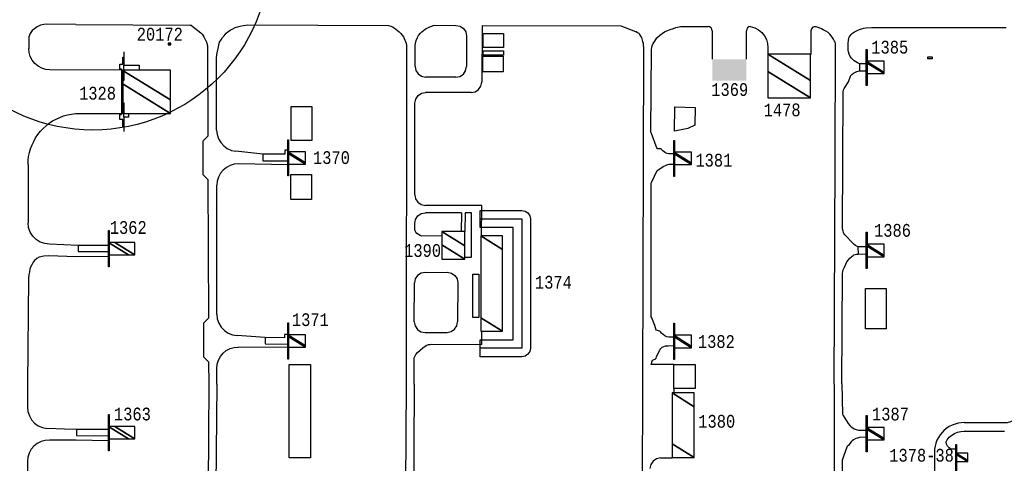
# Model space of a CAD drawing. Extents: x -0.5 to 41.9, y -0.5 to 29.8.
# Tile 79 of 128: x 8.038 to 9.334, y 8.048 to 8.632. Entities that reach past the tile are written whole.
import ezdxf
from ezdxf.enums import TextEntityAlignment as Align

# ---------------------------------------------------------------- set-up
doc = ezdxf.new("R2010")
doc.units = 0
doc.header["$MEASUREMENT"] = 0
for name, color, linetype in [('11', 2, 'CONTINUOUS'), ('21', 5, 'CONTINUOUS'), ('23', 1, 'CONTINUOUS'), ('43', 3, 'CONTINUOUS')]:
    doc.layers.add(name, color=color, linetype=linetype)
doc.styles.add('MONOTXT', font='MONOTXT', dxfattribs={"height": 0.2})

msp = doc.modelspace()

# ---------------------------------------------------------------- linework, layer by layer
at = {"layer": '11'}
for p, q in [((8.6467, 8.6244), (8.6463, 8.55)), ((8.9495, 8.5799), (8.9495, 8.6175)), ((8.9944, 8.5799), (8.9944, 8.6175)), ((9.0791, 8.6173), (9.0789, 8.5864)), ((8.6263, 8.6105), (8.6261, 8.5703)), ((9.0227, 8.5952), (9.0227, 8.5869)), ((8.612, 8.5563), (8.5724, 8.5564)), ((8.6322, 8.536), (8.5724, 8.5362)), ((8.558, 8.4016), (8.5583, 8.5222)), ((8.3583, 8.4549), (8.3225, 8.4588)), ((8.0494, 8.4413), (8.0495, 8.3645)), ((8.3909, 8.441), (8.3261, 8.4421)), ((8.2857, 8.4215), (8.2868, 8.239)), ((8.2976, 8.2444), (8.2976, 8.4141)), ((8.6194, 8.3778), (8.572, 8.3778)), ((8.6194, 8.3778), (8.6192, 8.3533)), ((8.1155, 8.3346), (8.0775, 8.3365)), ((8.155, 8.3202), (8.1125, 8.32)), ((8.5716, 8.2994), (8.6008, 8.2996)), ((8.5575, 8.2343), (8.5577, 8.2854)), ((8.6149, 8.2854), (8.6145, 8.2343)), ((8.3612, 8.2135), (8.3243, 8.2163)), ((8.5716, 8.2202), (8.6005, 8.2204)), ((8.391, 8.2006), (8.326, 8.2011)), ((8.2868, 8.1818), (8.287, 8.1522)), ((8.2978, 8.152), (8.2977, 8.1729)), ((8.0487, 8.1519), (8.0487, 8.1219)), ((8.287, 8.1522), (8.2843, 7.59)), ((8.2978, 8.152), (8.2961, 8.003)), ((8.5466, 8.1522), (8.5443, 7.5906)), ((8.8577, 8.1518), (8.8553, 7.5898)), ((9.1099, 8.1516), (9.1097, 7.5904)), ((8.8988, 8.1464), (8.8988, 8.1406)), ((9.2809, 8.1016), (9.3335, 8.1016)), ((9.2809, 8.0904), (9.3336, 8.0904)), ((8.1123, 8.0785), (8.0775, 8.0786)), ((8.1552, 8.0775), (8.1123, 8.0785)), ((9.2416, 8.0623), (9.2413, 7.4574)), ((8.0485, 8.0506), (8.048, 7.882)), ((8.8813, 8.0552), (8.8966, 8.0554))]:
    msp.add_line(p, q, dxfattribs=at)
for points in [[(8.1123, 8.6256), (8.0743, 8.6262), (8.0701, 8.6258), (8.0657, 8.6249), (8.0614, 8.6228), (8.0578, 8.6202), (8.055, 8.6178), (8.0521, 8.614), (8.0511, 8.6118), (8.0506, 8.6094), (8.0503, 8.6066), (8.0503, 8.5943)], [(8.1123, 8.6256), (8.2624, 8.625), (8.2638, 8.6247), (8.2649, 8.6239), (8.2767, 8.6148), (8.2783, 8.6132), (8.2793, 8.6116), (8.2806, 8.6096), (8.2842, 8.6025), (8.2847, 8.6012), (8.2852, 8.5991), (8.2854, 8.5975), (8.2857, 8.4787)], [(8.2975, 8.4866), (8.2974, 8.5824), (8.298, 8.5885), (8.2993, 8.5942), (8.3004, 8.5987), (8.3014, 8.6023), (8.3034, 8.6056), (8.3052, 8.6085), (8.3073, 8.6109), (8.3102, 8.6141), (8.3124, 8.6162), (8.3151, 8.6181), (8.3189, 8.6201), (8.322, 8.6216), (8.3252, 8.6227), (8.3284, 8.6236), (8.3323, 8.6243), (8.3358, 8.6249), (8.3386, 8.6252), (8.5235, 8.6246), (8.5266, 8.6237), (8.5287, 8.6227), (8.5311, 8.6212), (8.5333, 8.6197), (8.5354, 8.618), (8.5377, 8.6161), (8.5397, 8.6138), (8.5414, 8.6118), (8.5431, 8.6093), (8.5443, 8.6073), (8.5451, 8.605), (8.5458, 8.6032), (8.5466, 8.6006), (8.547, 8.5984), (8.5471, 8.5947), (8.5466, 8.1522)], [(8.5584, 8.5705), (8.5584, 8.5985), (8.5589, 8.6008), (8.5601, 8.6047), (8.5617, 8.6086), (8.5632, 8.6113), (8.5655, 8.6143), (8.5674, 8.6161), (8.5696, 8.6179), (8.5718, 8.6197), (8.5738, 8.6209), (8.5761, 8.6219), (8.5779, 8.6227), (8.5805, 8.6237), (8.5822, 8.6242), (8.5846, 8.6247), (8.6123, 8.6246)], [(8.6123, 8.6246), (8.6176, 8.6235), (8.6222, 8.6204), (8.6252, 8.6159), (8.6263, 8.6105)], [(8.6467, 8.6244), (8.8293, 8.6238), (8.8483, 8.6167), (8.8495, 8.6163), (8.851, 8.6154), (8.8526, 8.6141), (8.8538, 8.6125), (8.855, 8.6104), (8.8562, 8.6084), (8.8568, 8.6068), (8.8578, 8.6035), (8.8585, 8.601), (8.8591, 8.5929), (8.8577, 8.1518)], [(8.6479, 8.5953), (8.6479, 8.614), (8.6747, 8.614), (8.6747, 8.5953), (8.6479, 8.5953)], [(8.8988, 8.4553), (8.8945, 8.4553), (8.8924, 8.4555), (8.8899, 8.4561), (8.8881, 8.4569), (8.8861, 8.458), (8.8845, 8.4595), (8.8827, 8.4613), (8.8822, 8.4621), (8.8769, 8.4621), (8.8693, 8.482), (8.869, 8.4832), (8.8688, 8.4844), (8.8696, 8.5929), (8.8698, 8.5954), (8.8704, 8.5978), (8.8715, 8.6006), (8.8737, 8.604), (8.8766, 8.608), (8.8798, 8.6114), (8.8833, 8.614), (8.8865, 8.6161), (8.8897, 8.6175), (8.8939, 8.619), (8.8982, 8.6206), (8.9016, 8.6216), (8.9037, 8.6223), (8.906, 8.6228), (8.9076, 8.6231), (8.9438, 8.6231)], [(8.9993, 8.6231), (9.0053, 8.6213), (9.0102, 8.6187), (9.0145, 8.6152), (9.018, 8.6109), (9.0206, 8.606), (9.0222, 8.6007), (9.0227, 8.5952)], [(9.1096, 8.1521), (9.111, 8.4456), (9.1117, 8.6005), (9.1112, 8.6024), (9.1103, 8.6039), (9.1088, 8.6064), (9.1071, 8.6091), (9.1058, 8.6109), (9.104, 8.6132), (9.102, 8.6154), (9.099, 8.6171), (9.0952, 8.6189), (9.0929, 8.6201), (9.0901, 8.6212), (9.0876, 8.6222), (9.0861, 8.6225), (9.0835, 8.6227), (9.0819, 8.6222), (9.0798, 8.6201), (9.0791, 8.6173)], [(9.1432, 8.5738), (9.1403, 8.5752), (9.1382, 8.5765), (9.1359, 8.5779), (9.1341, 8.5797), (9.1327, 8.5812), (9.131, 8.5836), (9.1297, 8.5868), (9.1288, 8.5897), (9.1282, 8.592), (9.128, 8.5954), (9.1281, 8.6007), (9.1284, 8.605), (9.129, 8.6074), (9.1296, 8.6092), (9.1308, 8.6108), (9.1323, 8.6127), (9.1337, 8.6141), (9.1365, 8.6162), (9.1384, 8.6171), (9.1408, 8.6181), (9.1432, 8.6191), (9.1455, 8.62), (9.1486, 8.621), (9.1516, 8.6215), (9.1591, 8.6217), (9.336, 8.6216)], [(8.0494, 8.4413), (8.0496, 8.4466), (8.0502, 8.4519), (8.0513, 8.4571), (8.0527, 8.4622), (8.0546, 8.4671), (8.0568, 8.4719), (8.0594, 8.4765), (8.0623, 8.4809), (8.0656, 8.4851), (8.0692, 8.489), (8.0731, 8.4925), (8.0773, 8.4958), (8.0817, 8.4987), (8.0863, 8.5013), (8.0912, 8.5035), (8.0961, 8.5053), (8.1012, 8.5068), (8.1064, 8.5078), (8.1117, 8.5084), (8.117, 8.5086), (8.1728, 8.5084), (8.1727, 8.5658), (8.0782, 8.5661), (8.0728, 8.5666), (8.0675, 8.5683), (8.0626, 8.5709), (8.0584, 8.5744), (8.0549, 8.5787), (8.0524, 8.5835), (8.0508, 8.5888), (8.0503, 8.5943)], [(8.648, 8.5912), (8.6748, 8.5912), (8.6748, 8.5854), (8.648, 8.5854), (8.648, 8.5912)], [(8.6475, 8.5636), (8.6475, 8.5841), (8.6742, 8.5841), (8.6742, 8.5636), (8.6475, 8.5636)], [(8.5584, 8.5705), (8.5594, 8.5651), (8.5625, 8.5606), (8.567, 8.5575), (8.5724, 8.5564)], [(8.612, 8.5563), (8.6174, 8.5574), (8.622, 8.5604), (8.625, 8.5649), (8.6261, 8.5703)], [(9.1411, 8.3331), (9.1379, 8.3348), (9.136, 8.3361), (9.1346, 8.3376), (9.1238, 8.3488), (9.1225, 8.3507), (9.122, 8.352), (9.1214, 8.3538), (9.1209, 8.3567), (9.1217, 8.5372), (9.1221, 8.5397), (9.1229, 8.5413), (9.1236, 8.5427), (9.1286, 8.5502), (9.1313, 8.5576), (9.1318, 8.5586), (9.1328, 8.5597), (9.1354, 8.5615), (9.1376, 8.5628), (9.1397, 8.5639), (9.1412, 8.5644), (9.1432, 8.5647)], [(9.1519, 8.5738), (9.1432, 8.5738), (9.1432, 8.5647), (9.152, 8.5647)], [(8.6322, 8.536), (8.6376, 8.5371), (8.6421, 8.5401), (8.6452, 8.5446), (8.6463, 8.55)], [(8.5583, 8.5222), (8.5594, 8.5276), (8.5624, 8.5321), (8.567, 8.5352), (8.5724, 8.5362)], [(8.3955, 8.5176), (8.4225, 8.5176), (8.4225, 8.473), (8.3955, 8.473), (8.3955, 8.5176)], [(8.8997, 8.4854), (8.9, 8.5173), (8.9271, 8.5165), (8.9265, 8.4934), (8.9172, 8.4886), (8.8997, 8.4854)], [(8.2975, 8.4866), (8.2981, 8.4808), (8.2999, 8.4753), (8.3028, 8.4702), (8.3068, 8.4659), (8.3115, 8.4624), (8.3168, 8.46), (8.3225, 8.4588)], [(8.2857, 8.4215), (8.2796, 8.4276), (8.2796, 8.4725), (8.2857, 8.4787)], [(8.3909, 8.4604), (8.3872, 8.4603), (8.3871, 8.4548), (8.3584, 8.455), (8.3582, 8.4464), (8.3909, 8.4463)], [(8.3261, 8.4421), (8.3206, 8.4417), (8.3152, 8.4401), (8.3103, 8.4376), (8.306, 8.4341), (8.3024, 8.4298), (8.2998, 8.4249), (8.2981, 8.4196), (8.2976, 8.4141)], [(8.8987, 8.214), (8.8922, 8.214), (8.8896, 8.2147), (8.8872, 8.216), (8.8849, 8.2177), (8.8827, 8.2194), (8.8813, 8.2212), (8.8806, 8.222), (8.8758, 8.2234), (8.8737, 8.2295), (8.8697, 8.2394), (8.8692, 8.2408), (8.869, 8.2423), (8.8692, 8.4146), (8.8692, 8.4169), (8.8697, 8.4184), (8.877, 8.4334), (8.8781, 8.4343), (8.8857, 8.439), (8.8877, 8.4401), (8.8896, 8.4409), (8.891, 8.4413), (8.8927, 8.4418), (8.8987, 8.442)], [(8.3949, 8.4282), (8.4221, 8.4282), (8.4221, 8.3955), (8.3949, 8.3955), (8.3949, 8.4282)], [(8.558, 8.4016), (8.5591, 8.3962), (8.5621, 8.3917), (8.5667, 8.3886), (8.5721, 8.3875)], [(8.646, 8.3473), (8.6463, 8.3873), (8.6195, 8.3875), (8.5721, 8.3875)], [(8.558, 8.3638), (8.559, 8.3692), (8.5621, 8.3737), (8.5666, 8.3767), (8.572, 8.3778)], [(8.6242, 8.3194), (8.6327, 8.3194), (8.6328, 8.3778), (8.6245, 8.3779), (8.624, 8.3533)], [(8.0775, 8.3365), (8.0713, 8.3372), (8.0654, 8.3393), (8.0601, 8.3426), (8.0556, 8.347), (8.0523, 8.3523), (8.0502, 8.3583), (8.0495, 8.3645)], [(8.5938, 8.3474), (8.5674, 8.3469), (8.565, 8.348), (8.5628, 8.3491), (8.5608, 8.3506), (8.5596, 8.3524), (8.5587, 8.354), (8.558, 8.3556), (8.558, 8.3638)], [(8.1553, 8.3347), (8.1155, 8.3346), (8.1155, 8.327), (8.155, 8.3269)], [(9.152, 8.3332), (9.1411, 8.3331), (9.1412, 8.3234), (9.152, 8.3236)], [(8.1125, 8.32), (8.0763, 8.3212), (8.0701, 8.3206), (8.0639, 8.3193), (8.0609, 8.3177), (8.0581, 8.315), (8.0563, 8.3126), (8.0543, 8.3095), (8.0527, 8.3063), (8.0518, 8.3034), (8.0511, 8.3002), (8.0506, 8.2963), (8.0501, 8.292), (8.0487, 8.1519)], [(9.12, 8.1527), (9.1207, 8.2978), (9.1212, 8.3004), (9.1217, 8.3026), (9.1228, 8.3054), (9.1249, 8.3101), (9.1266, 8.3133), (9.128, 8.3153), (9.1305, 8.3179), (9.1325, 8.3199), (9.1334, 8.3209), (9.1346, 8.3217), (9.1358, 8.3224), (9.1374, 8.323), (9.1393, 8.3233), (9.1412, 8.3234)], [(8.5716, 8.2994), (8.5663, 8.2983), (8.5618, 8.2952), (8.5588, 8.2907), (8.5577, 8.2854)], [(8.6008, 8.2996), (8.6062, 8.2985), (8.6108, 8.2954), (8.6138, 8.2908), (8.6149, 8.2854)], [(8.6344, 8.2971), (8.6423, 8.2971), (8.6423, 8.2401), (8.6344, 8.2401), (8.6344, 8.2971)], [(9.1511, 8.225), (9.1511, 8.2783), (9.178, 8.2783), (9.178, 8.225), (9.1511, 8.225)], [(8.2868, 8.1818), (8.2806, 8.1879), (8.2806, 8.2329), (8.2868, 8.239)], [(8.2976, 8.2444), (8.2982, 8.2383), (8.3002, 8.2325), (8.3034, 8.2273), (8.3076, 8.2229), (8.3126, 8.2195), (8.3183, 8.2173), (8.3243, 8.2163)], [(8.5575, 8.2343), (8.5586, 8.2289), (8.5616, 8.2243), (8.5662, 8.2213), (8.5716, 8.2202)], [(8.6005, 8.2204), (8.6059, 8.2215), (8.6104, 8.2245), (8.6134, 8.229), (8.6145, 8.2343)], [(8.391, 8.2177), (8.3869, 8.2177), (8.3869, 8.2132), (8.3612, 8.2135), (8.3612, 8.2055), (8.391, 8.205)], [(8.5574, 8.1523), (8.5572, 8.1858), (8.5575, 8.187), (8.5596, 8.1911), (8.5616, 8.1937), (8.5651, 8.1971), (8.5685, 8.2001), (8.5716, 8.2023), (8.5739, 8.2037), (8.5761, 8.2043), (8.5783, 8.2046), (8.5805, 8.2048), (8.6461, 8.2045), (8.6464, 8.2219)], [(8.2977, 8.1729), (8.2982, 8.1784), (8.2998, 8.1837), (8.3024, 8.1886), (8.306, 8.1929), (8.3102, 8.1964), (8.3152, 8.199), (8.3205, 8.2006), (8.326, 8.2011)], [(8.8988, 8.1779), (8.8689, 8.178), (8.871, 8.184), (8.8731, 8.1845), (8.8744, 8.1852), (8.8755, 8.1866), (8.8761, 8.1883), (8.8808, 8.1981), (8.882, 8.1998), (8.8833, 8.2011), (8.8855, 8.2018), (8.8881, 8.2026), (8.8898, 8.2028), (8.8915, 8.2028), (8.8988, 8.2029)], [(8.3928, 8.1779), (8.4209, 8.1779), (8.4209, 8.0551), (8.3928, 8.0551), (8.3928, 8.1779)], [(8.8988, 8.1779), (8.9269, 8.1779), (8.9269, 8.1464), (8.8988, 8.1464), (8.8988, 8.1779)], [(8.5574, 8.1523), (8.5559, 7.8963), (8.564, 7.8874), (8.5658, 7.8858), (8.5674, 7.8844), (8.5692, 7.8832), (8.5751, 7.8792), (8.5762, 7.8787), (8.5774, 7.8784), (8.6294, 7.8998), (8.6315, 7.9004), (8.6332, 7.9004)], [(9.12, 8.1527), (9.1208, 8.1127), (9.1214, 8.1108), (9.1282, 8.1004), (9.1304, 8.0977), (9.1323, 8.096), (9.1341, 8.0945), (9.136, 8.0936), (9.1387, 8.0925), (9.1416, 8.0917), (9.1444, 8.0915), (9.1519, 8.0915)], [(8.0487, 8.1219), (8.0493, 8.1161), (8.0511, 8.1104), (8.0541, 8.1053), (8.0581, 8.1009), (8.0629, 8.0975), (8.0684, 8.0951), (8.0742, 8.094)], [(9.3335, 8.1016), (9.3379, 8.1019), (9.3422, 8.103), (9.3463, 8.1047), (9.35, 8.107), (9.3534, 8.1098), (9.3562, 8.1132), (9.3585, 8.1169), (9.3602, 8.121), (9.3612, 8.1253), (9.3616, 8.1297)], [(9.2809, 8.1016), (9.2768, 8.1014), (9.2727, 8.1007), (9.2687, 8.0997), (9.2649, 8.0982), (9.2612, 8.0963), (9.2578, 8.0941), (9.2546, 8.0915), (9.2517, 8.0886), (9.2491, 8.0854), (9.2468, 8.0819), (9.245, 8.0783), (9.2435, 8.0744), (9.2424, 8.0705), (9.2418, 8.0664), (9.2416, 8.0623)], [(8.1131, 8.0927), (8.0973, 8.0929), (8.0742, 8.094)], [(8.1552, 8.0925), (8.1131, 8.0927), (8.1131, 8.0844), (8.1552, 8.0841)], [(9.152, 8.0823), (9.1429, 8.0818), (9.1403, 8.0813), (9.1381, 8.0807), (9.1354, 8.079), (9.1336, 8.0777), (9.1321, 8.0762), (9.1304, 8.074), (9.1291, 8.0718), (9.127, 8.0701), (9.1264, 8.0692), (9.1203, 8.052), (9.1201, 8.0506), (9.1201, 8.0081), (9.1504, 8.0081)], [(9.2696, 8.0668), (9.2638, 8.0667), (9.261, 8.0682), (9.2587, 8.0704), (9.2573, 8.0732), (9.2572, 8.0761), (9.2582, 8.0788), (9.2611, 8.0822), (9.2644, 8.085), (9.2681, 8.0873), (9.2722, 8.089), (9.2765, 8.09), (9.2809, 8.0904)], [(8.0775, 8.0786), (8.0719, 8.0782), (8.0665, 8.0767), (8.0615, 8.0742), (8.0571, 8.0707), (8.0535, 8.0664), (8.0508, 8.0615), (8.0491, 8.0562), (8.0485, 8.0506)], [(8.8813, 8.0552), (8.876, 8.054), (8.8716, 8.051), (8.8686, 8.0464), (8.8675, 8.0411)]]:
    msp.add_lwpolyline(points, dxfattribs=at)
for centre, start, end in [((8.9438, 8.6175), 0, 89.9894), ((9, 8.6175), 97.4278, 180)]:
    msp.add_arc(centre, 0.00561, start, end, dxfattribs=at)
at = {"layer": '21'}
for p, q in [((8.174, 8.5518), (8.1747, 8.5518)), ((8.1747, 8.5225), (8.174, 8.5225))]:
    msp.add_line(p, q, dxfattribs=at)
for points in [[(8.1753, 8.5722), (8.1759, 8.5722), (8.1759, 8.5849), (8.1758, 8.5849), (8.1758, 8.5891), (8.1753, 8.5891), (8.1753, 8.5849), (8.1753, 8.5722)], [(9.152, 8.5453), (9.152, 8.593), (9.1532, 8.593), (9.1532, 8.5453), (9.152, 8.5453)], [(8.1753, 8.4916), (8.174, 8.4916), (8.174, 8.5006), (8.1728, 8.5006), (8.1723, 8.5006), (8.17, 8.5006), (8.17, 8.5074), (8.1723, 8.5074), (8.1723, 8.5088), (8.1728, 8.5088), (8.1728, 8.5655), (8.1723, 8.5655), (8.1723, 8.5669), (8.17, 8.5669), (8.17, 8.5736), (8.1723, 8.5736), (8.1728, 8.5736), (8.174, 8.5736), (8.174, 8.5826), (8.1753, 8.5826)], [(9.2385, 8.583), (9.2385, 8.5807), (9.2329, 8.5807), (9.2329, 8.583), (9.2385, 8.583)], [(8.1747, 8.5658), (8.1753, 8.5658), (8.1753, 8.5518), (8.1747, 8.5518), (8.1747, 8.5658)], [(8.1753, 8.5722), (8.1956, 8.5722), (8.1956, 8.5657), (8.1753, 8.5657), (8.1753, 8.5722)], [(8.1734, 8.5518), (8.174, 8.5518), (8.174, 8.5225), (8.1734, 8.5225), (8.1734, 8.5518)], [(8.1747, 8.5225), (8.1753, 8.5225), (8.1753, 8.5084), (8.1747, 8.5084), (8.1747, 8.5225)], [(8.1753, 8.5085), (8.1816, 8.5085), (8.1816, 8.5038), (8.1753, 8.5038), (8.1753, 8.5085)], [(8.1758, 8.4893), (8.1759, 8.4893), (8.1759, 8.5038), (8.1753, 8.5038), (8.1753, 8.4893), (8.1753, 8.4851), (8.1758, 8.4851), (8.1758, 8.4893)], [(8.391, 8.4263), (8.391, 8.474), (8.3921, 8.474), (8.3921, 8.4263), (8.391, 8.4263)], [(8.8988, 8.4255), (8.8988, 8.4732), (8.8999, 8.4732), (8.8999, 8.4255), (8.8988, 8.4255)], [(8.1552, 8.3066), (8.1552, 8.3543), (8.1563, 8.3543), (8.1563, 8.3066), (8.1552, 8.3066)], [(9.152, 8.3043), (9.152, 8.3521), (9.1532, 8.3521), (9.1532, 8.3043), (9.152, 8.3043)], [(8.391, 8.1853), (8.391, 8.233), (8.3921, 8.233), (8.3921, 8.1853), (8.391, 8.1853)], [(8.8988, 8.1845), (8.8988, 8.2323), (8.8999, 8.2323), (8.8999, 8.1845), (8.8988, 8.1845)], [(8.1551, 8.0644), (8.1551, 8.1122), (8.1562, 8.1122), (8.1562, 8.0644), (8.1551, 8.0644)], [(9.152, 8.0632), (9.152, 8.111), (9.1532, 8.111), (9.1532, 8.0632), (9.152, 8.0632)], [(9.2697, 8.0346), (9.2697, 8.0728), (9.2708, 8.0728), (9.2708, 8.0346), (9.2697, 8.0346)]]:
    msp.add_lwpolyline(points, dxfattribs=at)
msp.add_circle((8.1347, 8.7198), 0.233, dxfattribs=at)
msp.add_solid([(8.9495, 8.5518), (8.9944, 8.5518), (8.9495, 8.5799), (8.9944, 8.5799)], dxfattribs=at)
at = {"layer": '43'}
for points in [[(8.6442, 8.1884), (8.6442, 8.2107), (8.6877, 8.2107), (8.6877, 8.3585), (8.6439, 8.3584), (8.6439, 8.3809), (8.6989, 8.3809), (8.7032, 8.3801), (8.7069, 8.3776), (8.7093, 8.374), (8.7102, 8.3697), (8.7102, 8.1995), (8.7093, 8.1952), (8.7069, 8.1916), (8.7033, 8.1892), (8.699, 8.1883), (8.6442, 8.1884)], [(8.6439, 8.3697), (8.6989, 8.3697), (8.6989, 8.1995), (8.6442, 8.1994)]]:
    msp.add_lwpolyline(points, dxfattribs=at)

# ---------------------------------------------------------------- texts
at = {"layer": '23', "style": 'MONOTXT', "width": 0.833333}
for s, p in [('20172', (8.2227, 8.613)), ('1385', (9.1829, 8.5959)), ('1369', (8.9724, 8.5401)), ('1328', (8.1408, 8.5353)), ('1478', (9.0413, 8.5133)), ('1370', (8.4485, 8.4505)), ('1381', (8.9515, 8.4471)), ('1362', (8.1812, 8.3585)), ('1386', (9.1865, 8.3547)), ('1390', (8.5684, 8.3282)), ('1374', (8.7405, 8.2864)), ('1371', (8.4208, 8.2371)), ('1382', (8.9548, 8.2083)), ('1363', (8.1867, 8.1129)), ('1387', (9.1838, 8.1128)), ('1380', (8.9553, 8.1033)), ('1378-38', (9.2247, 8.0586))]:
    msp.add_text(s, height=0.01684, dxfattribs=at).set_placement(p, align=Align.MIDDLE)

# ---------------------------------------------------------------- meshes
at = {"layer": '21'}
mesh = msp.add_polyface(dxfattribs=at)
corners = [(8.2336, 8.5988), (8.2336, 8.5988), (8.2336, 8.6009), (8.237, 8.5988), (8.2336, 8.601), (8.237, 8.5989), (8.237, 8.601)]
mesh.append_faces([[corners[k] for k in face] for face in [(0, 1, 3, 2), (2, 3, 5, 4), (4, 5, 6, 6)]], dxfattribs={"vtx0": -1, "vtx2": -1})
mesh = msp.add_polyface(dxfattribs=at)
corners = [(9.0226, 8.5292), (9.0788, 8.5292), (9.0226, 8.564), (9.0788, 8.5292), (9.0226, 8.5867), (9.0788, 8.5519), (9.0788, 8.5867)]
mesh.append_faces([[corners[k] for k in face] for face in [(0, 0, 1, 2), (2, 3, 5, 4), (4, 5, 6, 6)]], dxfattribs={"vtx0": -1, "vtx2": -1})
mesh = msp.add_polyface(dxfattribs=at)
corners = [(9.152, 8.561), (9.152, 8.561), (9.152, 8.5756), (9.1755, 8.561), (9.152, 8.5773), (9.1755, 8.5627), (9.1755, 8.5773)]
mesh.append_faces([[corners[k] for k in face] for face in [(0, 1, 3, 2), (2, 3, 5, 4), (4, 5, 6, 6)]], dxfattribs={"vtx0": -1, "vtx2": -1})
mesh = msp.add_polyface(dxfattribs=at)
corners = [(8.1734, 8.5085), (8.1734, 8.5085), (8.1734, 8.5479), (8.2369, 8.5085), (8.1734, 8.5657), (8.2369, 8.5264), (8.2369, 8.5657)]
mesh.append_faces([[corners[k] for k in face] for face in [(0, 1, 3, 2), (2, 3, 5, 4), (4, 5, 6, 6)]], dxfattribs={"vtx0": -1, "vtx2": -1})
mesh = msp.add_polyface(dxfattribs=at)
corners = [(8.391, 8.442), (8.391, 8.442), (8.391, 8.4565), (8.4144, 8.442), (8.391, 8.4583), (8.4144, 8.4437), (8.4144, 8.4583)]
mesh.append_faces([[corners[k] for k in face] for face in [(0, 1, 3, 2), (2, 3, 5, 4), (4, 5, 6, 6)]], dxfattribs={"vtx0": -1, "vtx2": -1})
mesh = msp.add_polyface(dxfattribs=at)
corners = [(8.8988, 8.4412), (8.8988, 8.4412), (8.8988, 8.4558), (8.9223, 8.4412), (8.8988, 8.4575), (8.9223, 8.443), (8.9223, 8.4575)]
mesh.append_faces([[corners[k] for k in face] for face in [(0, 1, 3, 2), (2, 3, 5, 4), (4, 5, 6, 6)]], dxfattribs={"vtx0": -1, "vtx2": -1})
mesh = msp.add_polyface(dxfattribs=at)
corners = [(8.5939, 8.3169), (8.6241, 8.3169), (8.5939, 8.3357), (8.5939, 8.3533), (8.6241, 8.3345), (8.5939, 8.3533), (8.6241, 8.3533)]
mesh.append_faces([[corners[k] for k in face] for face in [(0, 0, 1, 2), (2, 1, 4, 5), (3, 4, 6, 6)]], dxfattribs={"vtx0": -1, "vtx2": -1})
mesh = msp.add_polyface(dxfattribs=at)
corners = [(8.6448, 8.222), (8.6734, 8.222), (8.6448, 8.2397), (8.6448, 8.3473), (8.6734, 8.3295), (8.6448, 8.3473), (8.6734, 8.3473)]
mesh.append_faces([[corners[k] for k in face] for face in [(0, 0, 1, 2), (2, 1, 4, 5), (3, 4, 6, 6)]], dxfattribs={"vtx0": -1, "vtx2": -1})
mesh = msp.add_polyface(dxfattribs=at)
corners = [(8.1552, 8.3223), (8.1552, 8.3223), (8.1552, 8.3386), (8.1815, 8.3223), (8.1636, 8.3386), (8.1899, 8.3223), (8.1899, 8.3386)]
mesh.append_faces([[corners[k] for k in face] for face in [(0, 1, 3, 2), (2, 3, 5, 4), (4, 5, 6, 6)]], dxfattribs={"vtx0": -1, "vtx2": -1})
mesh = msp.add_polyface(dxfattribs=at)
corners = [(9.152, 8.32), (9.152, 8.32), (9.152, 8.3346), (9.1755, 8.32), (9.152, 8.3363), (9.1755, 8.3218), (9.1755, 8.3363)]
mesh.append_faces([[corners[k] for k in face] for face in [(0, 1, 3, 2), (2, 3, 5, 4), (4, 5, 6, 6)]], dxfattribs={"vtx0": -1, "vtx2": -1})
mesh = msp.add_polyface(dxfattribs=at)
corners = [(8.391, 8.201), (8.391, 8.201), (8.391, 8.2155), (8.4144, 8.201), (8.391, 8.2173), (8.4144, 8.2027), (8.4144, 8.2173)]
mesh.append_faces([[corners[k] for k in face] for face in [(0, 1, 3, 2), (2, 3, 5, 4), (4, 5, 6, 6)]], dxfattribs={"vtx0": -1, "vtx2": -1})
mesh = msp.add_polyface(dxfattribs=at)
corners = [(8.8988, 8.2002), (8.8988, 8.2002), (8.8988, 8.2148), (8.9223, 8.2002), (8.8988, 8.2165), (8.9223, 8.202), (8.9223, 8.2165)]
mesh.append_faces([[corners[k] for k in face] for face in [(0, 1, 3, 2), (2, 3, 5, 4), (4, 5, 6, 6)]], dxfattribs={"vtx0": -1, "vtx2": -1})
mesh = msp.add_polyface(dxfattribs=at)
corners = [(8.8965, 8.0555), (8.9258, 8.0555), (8.8965, 8.0737), (8.8965, 8.1407), (8.9258, 8.1225), (8.8965, 8.1407), (8.9258, 8.1407)]
mesh.append_faces([[corners[k] for k in face] for face in [(0, 0, 1, 2), (2, 1, 4, 5), (3, 4, 6, 6)]], dxfattribs={"vtx0": -1, "vtx2": -1})
mesh = msp.add_polyface(dxfattribs=at)
corners = [(8.1551, 8.0801), (8.1551, 8.0801), (8.1551, 8.0964), (8.1814, 8.0801), (8.1635, 8.0964), (8.1898, 8.0801), (8.1898, 8.0964)]
mesh.append_faces([[corners[k] for k in face] for face in [(0, 1, 3, 2), (2, 3, 5, 4), (4, 5, 6, 6)]], dxfattribs={"vtx0": -1, "vtx2": -1})
mesh = msp.add_polyface(dxfattribs=at)
corners = [(9.152, 8.079), (9.152, 8.079), (9.152, 8.0935), (9.1755, 8.079), (9.152, 8.0953), (9.1755, 8.0807), (9.1755, 8.0953)]
mesh.append_faces([[corners[k] for k in face] for face in [(0, 1, 3, 2), (2, 3, 5, 4), (4, 5, 6, 6)]], dxfattribs={"vtx0": -1, "vtx2": -1})
mesh = msp.add_polyface(dxfattribs=at)
corners = [(9.2697, 8.0503), (9.2697, 8.0503), (9.2697, 8.0601), (9.2854, 8.0503), (9.2697, 8.0615), (9.2854, 8.0518), (9.2854, 8.0615)]
mesh.append_faces([[corners[k] for k in face] for face in [(0, 1, 3, 2), (2, 3, 5, 4), (4, 5, 6, 6)]], dxfattribs={"vtx0": -1, "vtx2": -1})

doc.saveas('drawing.dxf')
